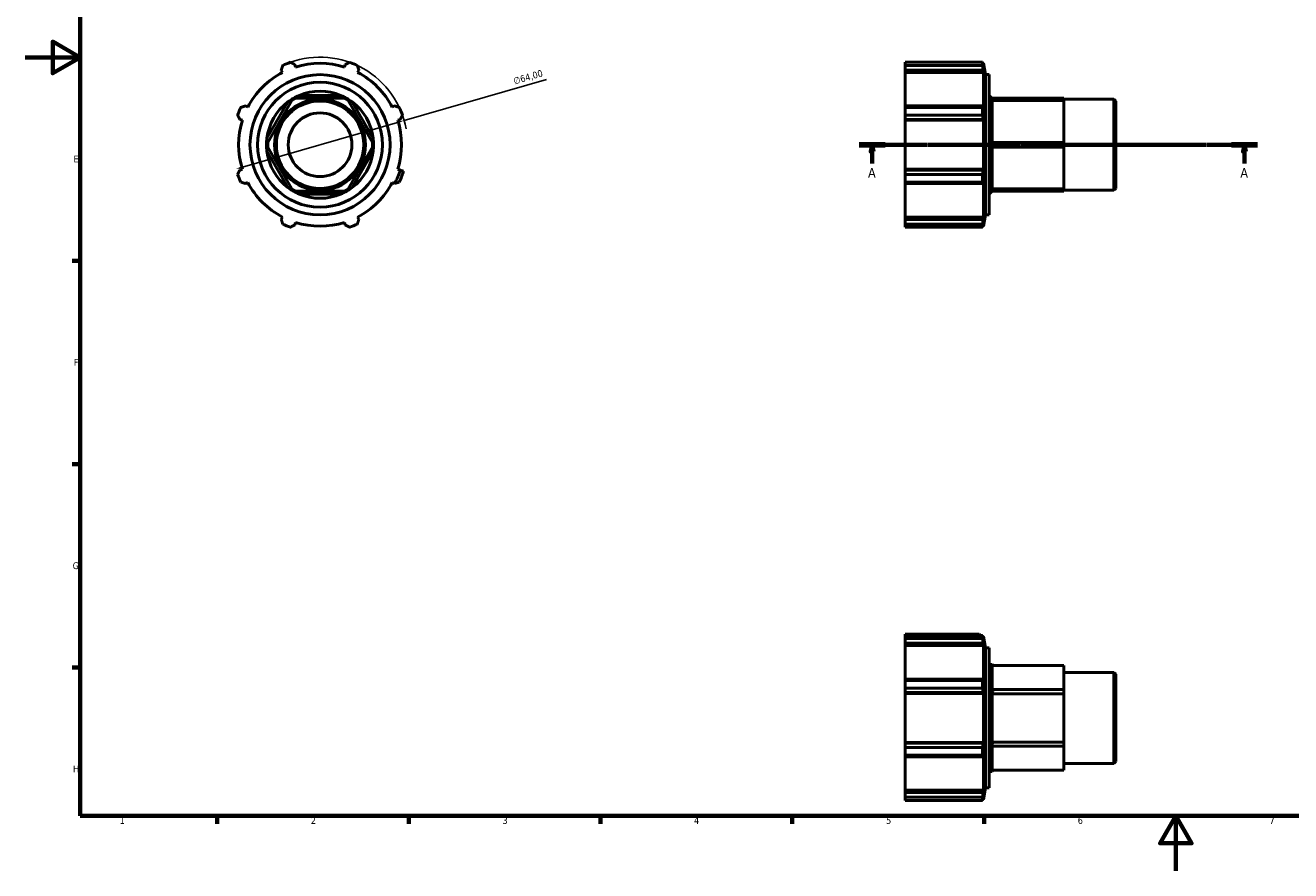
# Model space of a CAD drawing. Header units: millimetres. Extents: x 0 to 925, y 0 to 594.
# Tile 1 of 4: x 0 to 462, y 0 to 309. Entities that reach past the tile are written whole.
import ezdxf

# ---------------------------------------------------------------- set-up
doc = ezdxf.new("R2010")
doc.units = ezdxf.units.MM
doc.linetypes.add('CHAIN', pattern=[0.7087, 0.4724, -0.0591, 0.1181, -0.0591])
for name, color, linetype, lineweight in [('Border (ISO)', 7, 'Continuous', 70), ('Dimension (ISO)', 7, 'Continuous', 25), ('Section Line (ISO)', 7, 'CHAIN', 70), ('Visible (ISO)', 7, 'Continuous', 50)]:
    doc.layers.add(name, color=color, linetype=linetype, lineweight=lineweight)
doc.styles.add('Label Text (ISO)', font='tahoma.ttf')
doc.styles.add('Note Text (ISO)', font='tahoma.ttf')
doc.dimstyles.new('Default (ISO)', dxfattribs={"dimtxt": 2.5, "dimasz": 2.5, "dimexe": 3.175, "dimexo": 0, "dimgap": 0.762, "dimtad": 1, "dimrnd": 1e-08, "dimzin": 0, "dimtxsty": 'Note Text (ISO)', "dimcen": 0.09, "dimdle": 10, "dimclrd": 256, "dimclre": 256, "dimclrt": 256, "dimazin": 0, "dimtfac": 1.40208, "dimtmove": 0, "dimatfit": 3, "dimfxl": 1, "dimtolj": 1, "dimtzin": 0, "dimlwd": -1, "dimlwe": -1, "dimarcsym": 0})

# ---------------------------------------------------------------- blocks, each defined once
blk = doc.blocks.new('Borders Default Border')
at = {"layer": 'Border (ISO)'}
for p, q in [((20, 222.75), (17.1, 222.75)), ((20, 148.5), (17.1, 148.5)), ((20, 74.25), (17.1, 74.25)), ((70.08, 20), (70.08, 17.1)), ((140.17, 20), (140.17, 17.1)), ((210.25, 20), (210.25, 17.1)), ((280.33, 20), (280.33, 17.1)), ((350.42, 20), (350.42, 17.1))]:
    blk.add_line(p, q, dxfattribs=at)
at = {"layer": 'Border (ISO)', "flags": 128}
for points in [[(20, 20), (20, 574), (821, 574), (821, 20), (20, 20)], [(0, 297), (20, 297), (10, 302.77), (10, 291.23), (20, 297)], [(420.5, 0), (420.5, 20), (414.73, 10), (426.27, 10), (420.5, 20)]]:
    blk.add_lwpolyline(points, dxfattribs=at)
at = {"layer": 'Border (ISO)', "color": 232, "true_color": 0xca0064, "char_height": 2.5, "attachment_point": 7, "style": 'Note Text (ISO)'}
for s, insert in [('E', (17.64, 258.63)), ('F', (17.7, 184.38)), ('G', (17.31, 110.08)), ('H', (17.44, 35.88)), ('1', (34.48, 17.1)), ('2', (104.37, 17.1)), ('3', (174.43, 17.05)), ('4', (244.42, 17.1)), ('5', (314.64, 17.05)), ('6', (384.66, 17.05)), ('7', (454.77, 17.1))]:
    blk.add_mtext(s, dxfattribs=dict(at, insert=insert))
blk = doc.blocks.new('2dTransSection0')
at = {"layer": 'Section Line (ISO)', "linetype": 'CHAIN'}
blk.add_line((304.73, 265.1), (450.33, 265.1), dxfattribs=at)
at = {"layer": 'Section Line (ISO)', "linetype": 'Continuous', "lineweight": 140}
for p, q in [((304.73, 265.1), (314.25, 265.1)), ((440.81, 265.1), (450.33, 265.1))]:
    blk.add_line(p, q, dxfattribs=at)
at = {"layer": 'Section Line (ISO)', "linetype": 'Continuous'}
for p, q in [((309.49, 265.1), (308.99, 262.6)), ((309.49, 262.6), (309.49, 265.1)), ((309.99, 262.6), (309.49, 265.1)), ((445.57, 265.1), (445.07, 262.6)), ((445.57, 262.6), (445.57, 265.1)), ((446.07, 262.6), (445.57, 265.1)), ((308.99, 262.6), (309.99, 262.6)), ((309.49, 258.2), (309.49, 262.6)), ((445.07, 262.6), (446.07, 262.6)), ((445.57, 258.2), (445.57, 262.6))]:
    blk.add_line(p, q, dxfattribs=at)
at = {"layer": 'Section Line (ISO)', "linetype": 'Continuous', "flags": 128}
for points in [[(309.99, 262.6), (309.49, 265.1), (308.99, 262.6), (309.99, 262.6)], [(446.07, 262.6), (445.57, 265.1), (445.07, 262.6), (446.07, 262.6)]]:
    blk.add_lwpolyline(points, dxfattribs=at)
at = {"layer": 'Section Line (ISO)'}
for points in [[(309.99, 262.6), (309.49, 265.1), (308.99, 262.6), (309.99, 262.6)], [(446.07, 262.6), (445.57, 265.1), (445.07, 262.6), (446.07, 262.6)]]:
    blk.add_solid(points, dxfattribs=at)
at = {"layer": 'Section Line (ISO)', "char_height": 3.5, "attachment_point": 7, "style": 'Label Text (ISO)'}
for insert in [(308, 253.1), (444.08, 253.1)]:
    blk.add_mtext('A', dxfattribs=dict(at, insert=insert))
blk = doc.blocks.new('*D10')
at = {"layer": 'Defpoints', "color": 0, "transparency": 16777216}
for p in [(138.47, 273.96), (76.97, 256.25)]:
    blk.add_point(p, dxfattribs=at)
at = {"layer": 'Dimension (ISO)', "transparency": 16777216}
for p, q in [((138.47, 273.96), (190.49, 288.94)), ((79.38, 256.94), (136.07, 273.27))]:
    blk.add_line(p, q, dxfattribs=at)
blk.add_arc((107.72, 265.1), 32, 10.3824, 109.792, dxfattribs=at)
for points in [[(135.96, 273.67), (136.19, 272.87), (138.47, 273.96)], [(79.26, 257.34), (79.49, 256.54), (76.97, 256.25)]]:
    blk.add_solid(points, dxfattribs=at)
at = {"layer": 'Dimension (ISO)', "color": 232, "true_color": 0xca0064, "transparency": 16777216, "insert": (178.1, 289.51), "char_height": 2.5, "attachment_point": 1, "rotation": 16.0672, "style": 'Note Text (ISO)'}
blk.add_mtext('\\A1;∅64,00', dxfattribs=at)

msp = doc.modelspace()

# ---------------------------------------------------------------- linework, layer by layer
at = {"layer": 'Visible (ISO)'}
for p, q in [((93.538, 292.353), (93.981, 291.502)), ((98.774, 293.487), (98.485, 294.402)), ((116.961, 294.402), (116.672, 293.487)), ((121.465, 291.502), (121.908, 292.353)), ((321.531, 295.214), (349.867, 295.214)), ((321.531, 294.057), (321.531, 295.214)), ((321.531, 294.057), (321.531, 292.353)), ((349.867, 294.057), (321.531, 294.057)), ((321.531, 292.353), (350.093, 292.353)), ((321.531, 291.502), (321.531, 292.353)), ((321.531, 291.502), (321.531, 279.289)), ((350.262, 291.502), (321.531, 291.502)), ((349.867, 294.057), (349.867, 295.214)), ((350.262, 294.864), (349.966, 294.864)), ((350.262, 293.487), (350.093, 294.402)), ((350.093, 292.353), (350.262, 291.502)), ((350.996, 290.704), (350.262, 294.864)), ((350.262, 293.487), (350.262, 294.864)), ((350.262, 278.846), (350.262, 291.502)), ((350.996, 239.504), (350.996, 290.704)), ((350.996, 290.704), (352.331, 290.704)), ((352.331, 239.504), (352.331, 290.704)), ((115.358, 283.102), (100.088, 283.102)), ((353.398, 282.035), (352.331, 283.102)), ((81.326, 278.846), (80.474, 279.289)), ((95.954, 280.715), (88.319, 267.491)), ((88.592, 265.968), (97.409, 281.24)), ((97.409, 281.24), (98.905, 282.104)), ((98.157, 281.672), (97.948, 282.035)), ((98.905, 282.104), (116.54, 282.104)), ((116.54, 282.104), (118.037, 281.24)), ((117.289, 281.672), (117.498, 282.035)), ((118.037, 281.24), (126.854, 265.968)), ((127.127, 267.491), (119.492, 280.715)), ((134.972, 279.289), (134.12, 278.846)), ((321.531, 279.289), (321.531, 278.733)), ((350.093, 279.289), (321.531, 279.289)), ((321.531, 278.733), (349.867, 278.733)), ((321.531, 275.94), (321.531, 278.733)), ((349.867, 275.94), (349.867, 278.733)), ((350.262, 278.846), (350.093, 279.289)), ((379.531, 282.104), (353.329, 282.104)), ((353.761, 281.672), (353.329, 281.24)), ((353.329, 281.24), (379.531, 281.24)), ((353.329, 265.968), (353.329, 281.24)), ((353.761, 281.672), (353.398, 282.035)), ((379.531, 281.24), (379.531, 282.104)), ((379.531, 281.729), (397.866, 281.729)), ((379.531, 265.968), (379.531, 281.24)), ((397.866, 248.48), (397.866, 281.729)), ((398.531, 281.064), (397.866, 281.729)), ((398.531, 281.064), (398.531, 249.145)), ((78.425, 274.342), (79.34, 274.053)), ((136.106, 274.053), (137.021, 274.342)), ((349.867, 275.94), (321.531, 275.94)), ((321.531, 275.94), (321.531, 274.342)), ((321.531, 274.342), (350.093, 274.342)), ((321.531, 274.053), (321.531, 274.342)), ((321.531, 274.053), (321.531, 256.155)), ((350.262, 274.053), (321.531, 274.053)), ((350.093, 274.342), (350.262, 274.053)), ((350.262, 256.155), (350.262, 274.053)), ((88.592, 265.104), (88.173, 265.104)), ((88.592, 264.24), (88.592, 265.968)), ((97.409, 248.968), (88.592, 264.24)), ((126.854, 264.24), (118.037, 248.968)), ((126.854, 265.968), (126.854, 264.24)), ((126.854, 265.104), (127.273, 265.104)), ((353.329, 265.968), (353.761, 265.104)), ((379.531, 265.968), (353.329, 265.968)), ((353.761, 265.104), (353.329, 264.24)), ((353.329, 264.24), (379.531, 264.24)), ((353.329, 248.968), (353.329, 264.24)), ((353.761, 265.104), (353.398, 265.104)), ((379.531, 264.24), (379.531, 265.968)), ((379.531, 248.968), (379.531, 264.24)), ((88.319, 262.718), (95.954, 249.493)), ((119.492, 249.493), (127.127, 262.718)), ((79.34, 256.155), (78.425, 255.867)), ((137.04, 255.861), (136.106, 256.155)), ((138.242, 255.482), (137.04, 255.861)), ((321.531, 255.867), (321.531, 256.155)), ((350.262, 256.155), (321.531, 256.155)), ((321.531, 255.867), (321.531, 254.269)), ((350.093, 255.867), (321.531, 255.867)), ((350.262, 256.155), (350.093, 255.867)), ((80.474, 250.919), (81.326, 251.363)), ((134.12, 251.363), (134.972, 250.919)), ((321.531, 251.475), (321.531, 254.269)), ((321.531, 254.269), (349.867, 254.269)), ((321.531, 251.475), (321.531, 250.919)), ((349.867, 251.475), (321.531, 251.475)), ((321.531, 250.919), (321.531, 238.707)), ((321.531, 250.919), (350.093, 250.919)), ((349.867, 251.475), (349.867, 254.269)), ((350.093, 250.919), (350.262, 251.363)), ((350.262, 238.707), (350.262, 251.363)), ((98.905, 248.104), (97.409, 248.968)), ((98.157, 248.536), (97.948, 248.173)), ((116.54, 248.104), (98.905, 248.104)), ((100.088, 247.107), (115.358, 247.107)), ((118.037, 248.968), (116.54, 248.104)), ((117.289, 248.536), (117.498, 248.173)), ((352.331, 247.107), (353.398, 248.173)), ((353.329, 248.968), (353.761, 248.536)), ((379.531, 248.968), (353.329, 248.968)), ((353.329, 248.104), (379.531, 248.104)), ((353.761, 248.536), (353.398, 248.173)), ((379.531, 248.104), (379.531, 248.968)), ((379.531, 248.48), (397.866, 248.48)), ((398.531, 249.145), (397.866, 248.48)), ((93.981, 238.707), (93.538, 237.855)), ((98.485, 235.806), (98.774, 236.722)), ((116.672, 236.722), (116.961, 235.806)), ((121.908, 237.855), (121.465, 238.707)), ((321.531, 237.855), (321.531, 238.707)), ((350.262, 238.707), (321.531, 238.707)), ((321.531, 237.855), (321.531, 236.152)), ((350.093, 237.855), (321.531, 237.855)), ((321.531, 236.152), (349.867, 236.152)), ((321.531, 234.995), (321.531, 236.152)), ((349.867, 234.995), (349.867, 236.152)), ((350.262, 238.707), (350.093, 237.855)), ((350.093, 235.806), (350.262, 236.722)), ((350.996, 239.504), (350.262, 235.344)), ((350.262, 235.344), (350.262, 236.722)), ((350.996, 239.504), (352.331, 239.504)), ((349.867, 234.995), (321.531, 234.995)), ((350.262, 235.344), (349.966, 235.344)), ((321.531, 85.903), (321.531, 86.312)), ((321.531, 86.312), (348.587, 86.312)), ((321.531, 85.903), (349.867, 85.903)), ((321.531, 84.746), (321.531, 85.903)), ((321.531, 84.746), (321.531, 83.042)), ((349.867, 84.746), (321.531, 84.746)), ((348.587, 86.312), (349.099, 85.903)), ((349.867, 84.746), (349.867, 85.903)), ((350.262, 85.553), (349.966, 85.553)), ((350.262, 84.176), (350.093, 85.091)), ((350.996, 81.393), (350.262, 85.553)), ((350.262, 84.176), (350.262, 85.553)), ((321.531, 83.042), (350.093, 83.042)), ((321.531, 82.191), (321.531, 83.042)), ((321.531, 82.191), (321.531, 69.978)), ((350.262, 82.191), (321.531, 82.191)), ((350.093, 83.042), (350.262, 82.191)), ((350.262, 69.535), (350.262, 82.191)), ((350.996, 30.193), (350.996, 81.393)), ((350.996, 81.393), (352.331, 81.393)), ((352.331, 30.193), (352.331, 81.393)), ((352.331, 75.343), (353.398, 75.343)), ((353.329, 74.924), (379.531, 74.924)), ((353.329, 66.107), (353.329, 74.924)), ((353.761, 74.924), (353.398, 75.343)), ((379.531, 66.107), (379.531, 74.924)), ((321.531, 69.978), (321.531, 69.422)), ((350.093, 69.978), (321.531, 69.978)), ((321.531, 69.422), (349.867, 69.422)), ((321.531, 66.629), (321.531, 69.422)), ((349.867, 66.629), (349.867, 69.422)), ((350.262, 69.535), (350.093, 69.978)), ((379.531, 72.418), (397.866, 72.418)), ((397.866, 39.169), (397.866, 72.418)), ((398.531, 71.753), (397.866, 72.418)), ((398.531, 71.753), (398.531, 39.834)), ((321.531, 66.629), (321.531, 65.031)), ((349.867, 66.629), (321.531, 66.629)), ((321.531, 65.031), (350.093, 65.031)), ((321.531, 64.742), (321.531, 65.031)), ((350.093, 65.031), (350.262, 64.742)), ((353.329, 66.107), (353.761, 65.359)), ((379.531, 66.107), (353.329, 66.107)), ((353.761, 65.359), (353.329, 64.611)), ((353.761, 65.359), (353.398, 65.568)), ((379.531, 64.611), (379.531, 66.107)), ((321.531, 64.742), (321.531, 46.844)), ((350.262, 64.742), (321.531, 64.742)), ((350.262, 46.844), (350.262, 64.742)), ((353.329, 64.611), (379.531, 64.611)), ((353.329, 46.976), (353.329, 64.611)), ((379.531, 46.976), (379.531, 64.611)), ((321.531, 46.556), (321.531, 46.844)), ((350.262, 46.844), (321.531, 46.844)), ((321.531, 46.556), (321.531, 44.958)), ((350.093, 46.556), (321.531, 46.556)), ((350.262, 46.844), (350.093, 46.556)), ((353.329, 46.976), (353.761, 46.228)), ((379.531, 46.976), (353.329, 46.976)), ((379.531, 45.48), (379.531, 46.976)), ((321.531, 44.958), (349.867, 44.958)), ((321.531, 42.164), (321.531, 44.958)), ((321.531, 42.164), (321.531, 41.608)), ((349.867, 42.164), (321.531, 42.164)), ((349.867, 42.164), (349.867, 44.958)), ((350.093, 41.608), (350.262, 42.052)), ((350.262, 29.396), (350.262, 42.052)), ((353.761, 46.228), (353.329, 45.48)), ((353.329, 45.48), (379.531, 45.48)), ((353.329, 36.662), (353.329, 45.48)), ((353.761, 46.228), (353.398, 46.018)), ((379.531, 36.662), (379.531, 45.48)), ((321.531, 41.608), (350.093, 41.608)), ((321.531, 41.608), (321.531, 29.396)), ((379.531, 39.169), (397.866, 39.169)), ((398.531, 39.834), (397.866, 39.169)), ((352.331, 36.243), (353.398, 36.243)), ((379.531, 36.662), (353.329, 36.662)), ((353.761, 36.662), (353.398, 36.243)), ((321.531, 28.544), (321.531, 29.396)), ((350.262, 29.396), (321.531, 29.396)), ((321.531, 28.544), (321.531, 26.841)), ((350.093, 28.544), (321.531, 28.544)), ((350.262, 29.396), (350.093, 28.544)), ((350.996, 30.193), (350.262, 26.033)), ((350.996, 30.193), (352.331, 30.193)), ((321.531, 26.841), (349.867, 26.841)), ((321.531, 25.684), (321.531, 26.841)), ((349.867, 25.684), (321.531, 25.684)), ((349.867, 25.684), (349.867, 26.841)), ((350.262, 26.033), (349.966, 26.033)), ((350.093, 26.495), (350.262, 27.411)), ((350.262, 26.033), (350.262, 27.411))]:
    msp.add_line(p, q, dxfattribs=at)
for radius in [25.6, 22.8, 16.625, 15.96, 11.637]:
    msp.add_circle((107.723, 265.104), radius, dxfattribs=at)
for centre, radius, start, end in [((107.723, 265.104), 29.76, 117.5, 152.5), ((107.723, 265.104), 32, 109.79198, 115.20802), ((107.723, 265.104), 29.76, 72.5, 107.5), ((107.723, 265.104), 32, 64.79198, 70.20802), ((107.723, 265.104), 29.76, 27.5, 62.5), ((107.723, 265.104), 19.55, 112.988, 120), ((107.723, 265.104), 19.55, 67.012, 112.988), ((107.723, 265.104), 19.55, 60, 67.012), ((107.723, 265.104), 32, 154.79198, 160.20802), ((107.723, 265.104), 19.55, 127.012, 172.988), ((107.723, 265.104), 19.55, 120, 127.012), ((107.723, 265.104), 19.55, 52.988, 60), ((107.723, 265.104), 19.55, 7.012, 52.988), ((107.723, 265.104), 32, 19.79198, 25.20802), ((107.723, 265.104), 29.76, 162.5, 197.5), ((107.723, 265.104), 29.76, 342.5, 17.5), ((107.723, 265.104), 19.55, 172.988, 180), ((107.723, 265.104), 19.55, 180, 187.012), ((107.723, 265.104), 19.55, 0, 7.012), ((107.723, 265.104), 19.55, 352.988, 0), ((107.723, 265.104), 19.55, 187.012, 232.988), ((107.723, 265.104), 19.55, 307.012, 352.988), ((107.723, 265.104), 30.739, 332.53697, 342.5), ((107.723, 265.104), 32, 334.79198, 342.5), ((107.723, 265.104), 32, 199.79198, 205.20802), ((107.723, 265.104), 29.76, 207.5, 242.5), ((107.723, 265.104), 29.76, 297.5, 332.5), ((107.723, 265.104), 19.55, 232.988, 240), ((107.723, 265.104), 19.55, 240, 247.012), ((107.723, 265.104), 19.55, 247.012, 292.988), ((107.723, 265.104), 19.55, 292.988, 300), ((107.723, 265.104), 19.55, 300, 307.012), ((107.723, 265.104), 32, 244.79198, 250.20802), ((107.723, 265.104), 29.76, 252.5, 287.5), ((107.723, 265.104), 32, 289.79198, 295.20802), ((370.329, 55.793), 19.55, 150, 157.012), ((370.329, 55.793), 19.55, 202.988, 210)]:
    msp.add_arc(centre, radius, start, end, dxfattribs=at)
for centre, major_axis, ratio, start_param, end_param in [((370.329, 265.104), (16.931, -16.931), 0.5773503, 3.1415927, 3.2639752), ((370.329, 265.104), (16.931, -16.931), 0.5773503, 4.0664076, 4.1887902), ((370.329, 265.104), (16.931, 16.931), 0.5773503, 2.0943951, 2.2167777), ((370.329, 265.104), (16.931, 16.931), 0.5773503, 3.0192101, 3.1415927), ((370.329, 55.793), (-18.884, 18.884), 0.2679492, 6.0213859, 6.1437685), ((370.329, 55.793), (-18.884, 18.884), 0.2679492, 0.6630156, 0.7853982), ((370.329, 55.793), (-18.884, -18.884), 0.2679492, 5.4977871, 5.6201697), ((370.329, 55.793), (-18.884, -18.884), 0.2679492, 0.1394168, 0.2617994)]:
    msp.add_ellipse(centre, major_axis=major_axis, ratio=ratio, start_param=start_param, end_param=end_param, dxfattribs=at)
for points, weights in [([(93.538, 292.353), (93.81, 293.188), (94.094, 294.057)], [1.00424912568, 1.00253159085, 1]), ([(96.888, 295.214), (97.703, 294.8), (98.485, 294.402)], [1, 1.00253159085, 1.00424912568]), ([(116.961, 294.402), (117.743, 294.8), (118.558, 295.214)], [1.00424912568, 1.00253159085, 1]), ([(121.352, 294.057), (121.636, 293.188), (121.908, 292.353)], [1, 1.00253159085, 1.00424912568]), ([(349.867, 295.214), (349.985, 294.8), (350.093, 294.402)], [1, 1.00253159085, 1.00424912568]), ([(350.093, 292.353), (349.985, 293.188), (349.867, 294.057)], [1.00424912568, 1.00253159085, 1]), ([(78.77, 278.733), (79.64, 279.017), (80.474, 279.289)], [1, 1.00253159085, 1.00424912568]), ([(134.972, 279.289), (135.806, 279.017), (136.676, 278.733)], [1.00424912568, 1.00253159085, 1]), ([(349.867, 278.733), (349.985, 279.017), (350.093, 279.289)], [1, 1.00253159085, 1.00424912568]), ([(78.425, 274.342), (78.027, 275.124), (77.613, 275.94)], [1.00424912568, 1.00253159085, 1]), ([(137.833, 275.94), (137.419, 275.124), (137.021, 274.342)], [1, 1.00253159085, 1.00424912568]), ([(350.093, 274.342), (349.985, 275.124), (349.867, 275.94)], [1.00424912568, 1.00253159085, 1]), ([(77.613, 254.269), (78.027, 255.084), (78.425, 255.867)], [1, 1.00253159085, 1.00424912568]), ([(349.867, 254.269), (349.985, 255.084), (350.093, 255.867)], [1, 1.00253159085, 1.00424912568]), ([(80.474, 250.919), (79.64, 251.192), (78.77, 251.475)], [1.00424912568, 1.00253159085, 1]), ([(134.998, 250.928), (134.985, 250.924), (134.972, 250.919)], [4.07457115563, 4.07532384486, 4.07607584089]), ([(350.093, 250.919), (349.985, 251.192), (349.867, 251.475)], [1.00424912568, 1.00253159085, 1]), ([(94.094, 236.152), (93.81, 237.021), (93.538, 237.855)], [1, 1.00253159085, 1.00424912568]), ([(121.908, 237.855), (121.636, 237.021), (121.352, 236.152)], [1.00424912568, 1.00253159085, 1]), ([(349.867, 236.152), (349.985, 237.021), (350.093, 237.855)], [1, 1.00253159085, 1.00424912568]), ([(98.485, 235.806), (97.703, 235.409), (96.888, 234.995)], [1.00424912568, 1.00253159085, 1]), ([(118.558, 234.995), (117.743, 235.409), (116.961, 235.806)], [1, 1.00253159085, 1.00424912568]), ([(350.093, 235.806), (349.985, 235.409), (349.867, 234.995)], [1.00424912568, 1.00253159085, 1]), ([(349.867, 85.903), (349.985, 85.489), (350.093, 85.091)], [1, 1.00253159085, 1.00424912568]), ([(350.093, 83.042), (349.985, 83.877), (349.867, 84.746)], [1.00424912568, 1.00253159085, 1]), ([(349.867, 69.422), (349.985, 69.706), (350.093, 69.978)], [1, 1.00253159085, 1.00424912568]), ([(350.093, 65.031), (349.985, 65.813), (349.867, 66.629)], [1.00424912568, 1.00253159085, 1]), ([(349.867, 44.958), (349.985, 45.773), (350.093, 46.556)], [1, 1.00253159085, 1.00424912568]), ([(350.093, 41.608), (349.985, 41.881), (349.867, 42.164)], [1.00424912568, 1.00253159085, 1]), ([(349.867, 26.841), (349.985, 27.71), (350.093, 28.544)], [1, 1.00253159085, 1.00424912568]), ([(350.093, 26.495), (349.985, 26.098), (349.867, 25.684)], [1.00424912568, 1.00253159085, 1])]:
    msp.add_rational_spline(points, weights, degree=2, dxfattribs=at)
msp.add_open_spline([(134.998, 250.928), (135.562, 251.112), (136.121, 251.294), (136.676, 251.475)], degree=3, dxfattribs=at)

# ---------------------------------------------------------------- block references
msp.add_blockref('Borders Default Border', (0, 0))
at = {"layer": 'Section Line (ISO)'}
msp.add_blockref('2dTransSection0', (0, 0), dxfattribs=at)

# ---------------------------------------------------------------- dimensions: what is measured, and where the dimension line sits
at = {"layer": 'Dimension (ISO)'}
dim = msp.add_diameter_dim_2p(p1=(76.973, 256.248), p2=(138.473, 273.961), dimstyle='Default (ISO)', override={"dimdec": 2, "dimlfac": 1, "dimtp": 0, "dimtm": 0, "dimtdec": 2, "dimatfit": 2}, dxfattribs=at)
dim.commit()
dim.dimension.update_dxf_attribs({"geometry": '*D10', "text_midpoint": (184.479, 287.211), "dimtype": 163})

doc.saveas('drawing.dxf')
